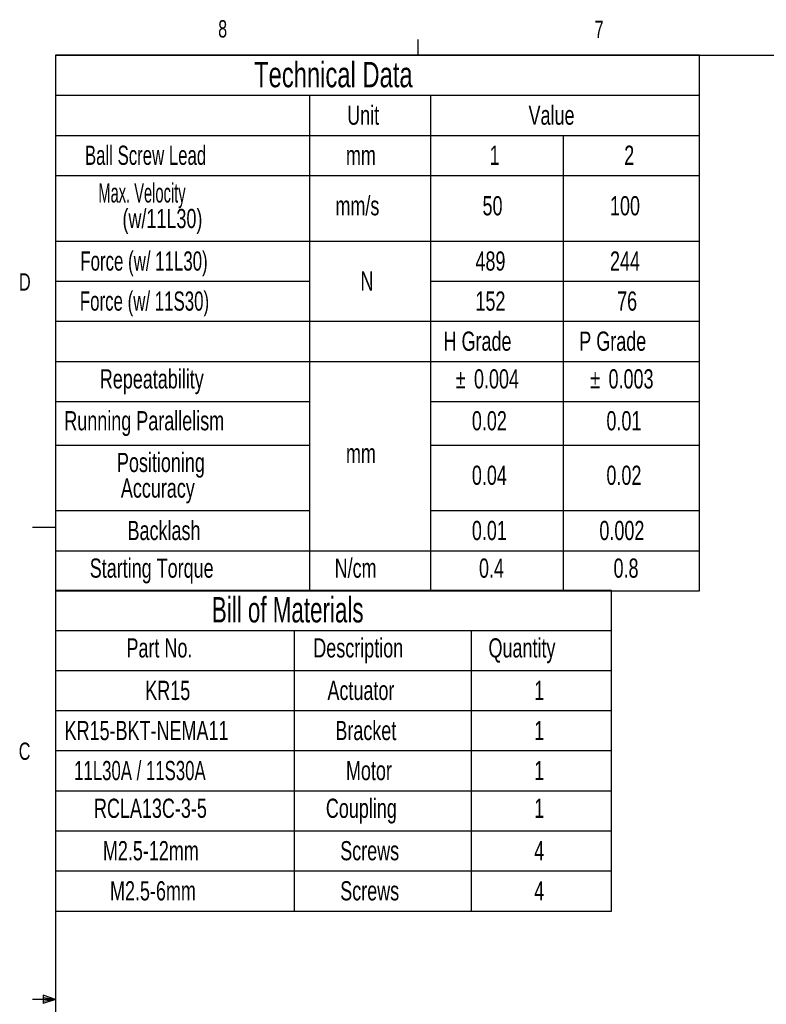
# Model space of a CAD drawing. Extents: x 11 to 421, y 5 to 275.
# Tile 2 of 8: x 11 to 114, y 139 to 275. Entities that reach past the tile are written whole.
import ezdxf
from ezdxf.enums import TextEntityAlignment as Align

# ---------------------------------------------------------------- set-up
doc = ezdxf.new("R2010")
doc.units = 0
doc.layers.get('0').update_dxf_attribs({"linetype": 'CONTINUOUS'})

# ---------------------------------------------------------------- blocks, each defined once
blk = doc.blocks.new('SW_TABLEANNOTATION_1')
at = {"color": 0, "linetype": 'CONTINUOUS'}
for p, q in [((0, 0), (0, -44.21)), ((76.6, 0), (0, 0)), ((76.6, -44.21), (76.6, 0)), ((0, -5.53), (76.6, -5.53)), ((32.9, -5.53), (32.9, -44.21)), ((57.28, -5.53), (57.28, -44.21)), ((0, -11.05), (76.6, -11.05)), ((0, -16.58), (76.6, -16.58)), ((0, -22.1), (76.6, -22.1)), ((0, -27.63), (76.6, -27.63)), ((0, -33.15), (76.6, -33.15)), ((0, -38.68), (76.6, -38.68)), ((0, -44.21), (76.6, -44.21))]:
    blk.add_line(p, q, dxfattribs=at)
for s, height, width, p in [('Bill of Materials', 3.5, 0.658824, (21.55, -5.47)), ('Part No.', 2.646, 0.7, (9.79, -10.05)), ('Description', 2.6458, 0.7, (35.53, -10.05)), ('Quantity', 2.646, 0.7, (59.67, -10.05)), ('KR15', 2.646, 0.7, (12.38, -15.91)), ('Actuator', 2.646, 0.7, (37.48, -15.91)), ('1', 2.65, 0.7, (65.97, -15.91)), ('KR15-BKT-NEMA11', 2.6458, 0.7, (1.27, -21.44)), ('Bracket', 2.646, 0.7, (38.57, -21.44)), ('1', 2.65, 0.7, (65.97, -21.44)), ('11L30A / 11S30A', 2.6458, 0.653333, (2.58, -26.96)), ('Motor', 2.646, 0.7, (40.03, -26.96)), ('1', 2.65, 0.7, (65.97, -26.96)), ('Coupling', 2.646, 0.7, (37.26, -32.16)), ('RCLA13C-3-5', 2.6458, 0.7, (5.31, -32.16)), ('1', 2.65, 0.7, (65.97, -32.16)), ('M2.5-12mm', 2.646, 0.7, (6.54, -38.01)), ('Screws', 2.646, 0.7, (39.24, -38.01)), ('4', 2.65, 0.7, (65.97, -38.01)), ('M2.5-6mm', 2.646, 0.7, (7.52, -43.54)), ('Screws', 2.646, 0.7, (39.24, -43.54)), ('4', 2.65, 0.7, (65.97, -43.54))]:
    blk.add_text(s, height=height, dxfattribs=dict(at, width=width)).set_placement(p, align=Align.BOTTOM_LEFT)
blk = doc.blocks.new('SW_TABLEANNOTATION_2')
at = {"color": 0, "linetype": 'CONTINUOUS'}
for p, q in [((0, 0), (0, -73.83)), ((88.75, 0), (0, 0)), ((88.75, -73.83), (88.75, 0)), ((0, -5.53), (88.75, -5.53)), ((35.03, -5.53), (35.03, -73.83)), ((51.67, -5.53), (51.67, -73.83)), ((0, -11.05), (88.75, -11.05)), ((69.96, -11.05), (69.96, -73.83)), ((0, -16.58), (88.75, -16.58)), ((0, -25.63), (88.75, -25.63)), ((0, -31.16), (35.03, -31.16)), ((51.67, -31.16), (88.75, -31.16)), ((0, -36.68), (88.75, -36.68)), ((0, -42.21), (88.75, -42.21)), ((0, -47.74), (35.03, -47.74)), ((51.67, -47.74), (88.75, -47.74)), ((0, -53.74), (35.03, -53.74)), ((51.67, -53.74), (88.75, -53.74)), ((0, -62.78), (35.03, -62.78)), ((51.67, -62.78), (88.75, -62.78)), ((0, -68.31), (88.75, -68.31)), ((0, -73.83), (88.75, -73.83))]:
    blk.add_line(p, q, dxfattribs=at)
for s, height, width, p in [('Technical Data', 3.5, 0.7, (27.38, -5.47)), ('Unit', 2.646, 0.7, (40.21, -10.38)), ('Value', 2.646, 0.7, (65.2, -10.38)), ('Ball Screw Lead', 2.6458, 0.653333, (4.08, -15.91)), ('mm', 2.646, 0.7, (40.04, -15.91)), ('1', 2.65, 0.7, (59.84, -15.91)), ('2', 2.65, 0.7, (78.38, -15.91)), ('Max. Velocity      ', 2.6458, 0.571053, (5.93, -21.1)), ('mm/s', 2.646, 0.7, (38.59, -22.87)), ('50', 2.646, 0.7, (58.86, -22.87)), ('100', 2.646, 0.7, (76.42, -22.87)), ('(w/11L30)', 2.646, 0.7, (9.25, -24.63)), ('Force (w/ 11L30)', 2.6458, 0.65625, (3.44, -30.49)), ('489', 2.646, 0.7, (57.88, -30.49)), ('244', 2.646, 0.7, (76.42, -30.49)), ('N', 2.65, 0.7, (42.04, -33.25)), ('Force (w/ 11S30)', 2.6458, 0.65625, (3.38, -36.01)), ('152', 2.646, 0.7, (57.88, -36.01)), ('76', 2.646, 0.7, (77.4, -36.01)), ('H Grade', 2.646, 0.7, (53.49, -41.54)), ('P Grade', 2.646, 0.7, (72.19, -41.54)), ('Repeatability', 2.6458, 0.7, (6.13, -46.74)), ('%%p', 2.646, 0.7, (55.16, -46.74)), ('0.004', 2.646, 0.7, (57.68, -46.74)), ('%%p', 2.646, 0.7, (73.7, -46.74)), ('0.003', 2.646, 0.7, (76.22, -46.74)), ('Running Parallelism', 2.6458, 0.7, (1.24, -52.51)), ('0.02', 2.646, 0.7, (57.39, -52.51)), ('0.01', 2.646, 0.7, (75.93, -52.51)), ('mm', 2.646, 0.7, (40.04, -57.02)), ('Positioning ', 2.6458, 0.7, (8.49, -58.26)), ('0.04', 2.646, 0.7, (57.39, -60.03)), ('0.02', 2.646, 0.7, (75.93, -60.03)), ('Accuracy', 2.646, 0.7, (9.03, -61.79)), ('Backlash', 2.646, 0.7, (9.95, -67.64)), ('0.01', 2.646, 0.7, (57.39, -67.64)), ('0.002', 2.646, 0.7, (74.96, -67.64)), ('Starting Torque', 2.6458, 0.7, (4.74, -72.83)), ('N/cm', 2.646, 0.7, (38.48, -72.83)), ('0.4', 2.646, 0.7, (58.37, -72.83)), ('0.8', 2.646, 0.7, (76.91, -72.83))]:
    blk.add_text(s, height=height, dxfattribs=dict(at, width=width)).set_placement(p, align=Align.BOTTOM_LEFT)

msp = doc.modelspace()

# ---------------------------------------------------------------- linework, layer by layer
at = {"color": 7, "linetype": 'CONTINUOUS'}
for p, q in [((65.9067, 270.3087), (65.9067, 272.4626)), ((15.9068, 270.3087), (415.9568, 270.3087)), ((15.9068, 270.3087), (15.9068, 9.9587)), ((15.9068, 205.2212), (12.7318, 205.2212)), ((15.9068, 140.1337), (12.7318, 140.1337)), ((14.2004, 140.7435), (14.2004, 139.5602)), ((15.9068, 140.1337), (14.2004, 140.7435)), ((15.9068, 140.1337), (14.2004, 140.3632)), ((15.9068, 140.1337), (14.2004, 139.8718)), ((15.9068, 140.1337), (14.2004, 139.5602))]:
    msp.add_line(p, q, dxfattribs=at)

# ---------------------------------------------------------------- block references
for name, p in [('SW_TABLEANNOTATION_2', (15.8946, 270.3139)), ('SW_TABLEANNOTATION_1', (15.9068, 196.5351))]:
    msp.add_blockref(name, p, dxfattribs=at)

# ---------------------------------------------------------------- texts
at = {"color": 7, "linetype": 'CONTINUOUS', "width": 0.7}
for s, p in [('8', (38.3309, 272.0505)), ('7', (90.1951, 271.9783)), ('D', (10.8867, 237.1521)), ('C', (10.8538, 172.4531))]:
    msp.add_text(s, height=2.3813, dxfattribs=at).set_placement(p, align=Align.BOTTOM_LEFT)

doc.saveas('drawing.dxf')
